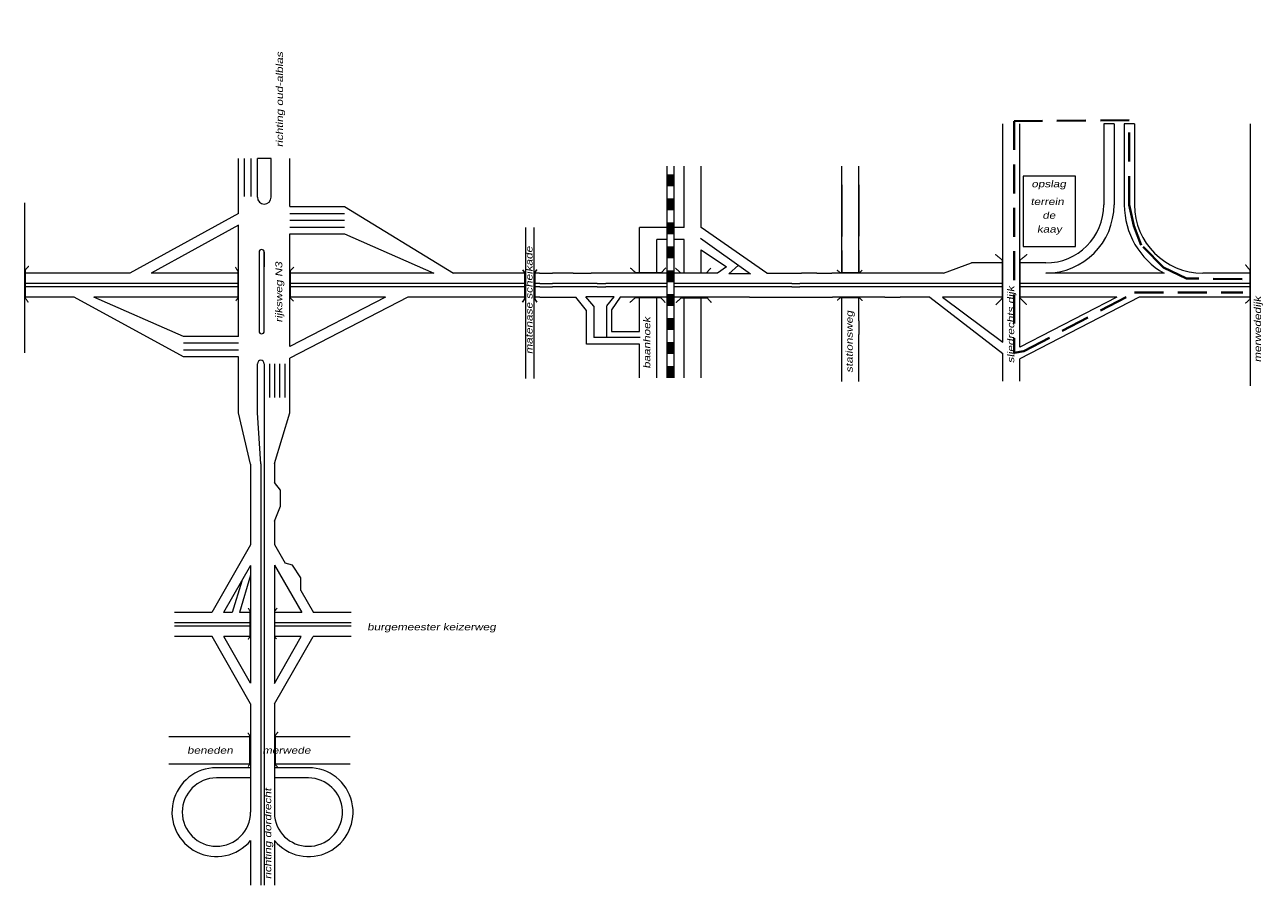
# Model space of a CAD drawing. Header units: metres. Extents: x 534 to 2631, y -2348 to -1484.
# Tile 3 of 10: x 1304 to 1575, y -1979 to -1790. Entities that reach past the tile are written whole.
import ezdxf

# ---------------------------------------------------------------- set-up
doc = ezdxf.new("R2010")
doc.units = ezdxf.units.M
doc.linetypes.add('DASHED', pattern=[19.05, 12.7, -6.35])
doc.layers.get('0').update_dxf_attribs({"lineweight": 0})
for name, color, linetype, lineweight in [('ROUTE', 1, 'Continuous', 0), ('ROUTE6RIJDEN', 10, 'DASHED', 40), ('STROOI', 7, 'Continuous', 0), ('Text', 7, 'Continuous', 0)]:
    doc.layers.add(name, color=color, linetype=linetype, lineweight=lineweight)
doc.styles.add('ISO25', font='ARIALN.TTF', dxfattribs={"width": 1.5, "oblique": 10})

msp = doc.modelspace()

# ---------------------------------------------------------------- linework, layer by layer
at = {"ltscale": 0.5}
for p, q in [((1438.51, -1837.55), (1438.51, -1834.93)), ((1451.9, -1837.25), (1462.87, -1845.07)), ((1452.01, -1839.79), (1457.61, -1843.53)), ((1416.57, -1844.93), (1419.37, -1844.95)), ((1423.94, -1844.95), (1427.88, -1844.95)), ((1457.61, -1843.53), (1455.61, -1844.95)), ((1458.07, -1845.07), (1460.18, -1843.18)), ((1459.21, -1845.07), (1458.07, -1845.07)), ((1462.87, -1845.07), (1459.21, -1845.07)), ((1466.4, -1844.95), (1473.58, -1844.93)), ((1416.59, -1847.18), (1419.37, -1847.2)), ((1416.59, -1847.93), (1419.37, -1847.95)), ((1429.23, -1847.2), (1431.11, -1847.2)), ((1429.23, -1847.95), (1431.11, -1847.95)), ((1471.91, -1847.2), (1473.65, -1847.18)), ((1471.92, -1847.95), (1473.67, -1847.93)), ((1416.61, -1850.18), (1421.18, -1850.2)), ((1421.18, -1850.2), (1424.55, -1850.2)), ((1426.89, -1853.11), (1424.55, -1850.2)), ((1428.43, -1852.13), (1426.74, -1850.08)), ((1432.92, -1850.08), (1426.74, -1850.08)), ((1431.3, -1852.12), (1432.92, -1850.08)), ((1434.26, -1850.2), (1432.37, -1852.94)), ((1462.64, -1850.2), (1466.58, -1850.2)), ((1466.58, -1850.2), (1473.74, -1850.18)), ((1502.23, -1850.18), (1518.19, -1862.54)), ((1505, -1850.18), (1518.19, -1860.07)), ((1426.89, -1860.47), (1426.89, -1853.11)), ((1428.43, -1852.13), (1428.43, -1859.05)), ((1431.29, -1859.05), (1431.29, -1852.13)), ((1432.37, -1852.94), (1432.37, -1857.74)), ((1432.37, -1857.74), (1438.51, -1857.73)), ((1452.01, -1860.35), (1452.01, -1857.61)), ((1438.51, -1860.47), (1426.89, -1860.47)), ((1431.29, -1859.05), (1428.43, -1859.05)), ((1438.6, -1859.05), (1431.29, -1859.05))]:
    msp.add_line(p, q, dxfattribs=at)
at = {"color": 0, "ltscale": 0.5}
for p, q in [((1482.88, -1836.91), (1482.88, -1834.95)), ((1482.88, -1839.95), (1482.88, -1836.91)), ((1486.63, -1839.85), (1486.63, -1836.82)), ((1477.39, -1844.93), (1474.04, -1844.93)), ((1495.58, -1844.93), (1492.23, -1844.93)), ((1473.74, -1850.18), (1477.29, -1850.18)), ((1492.33, -1850.18), (1495.68, -1850.18)), ((1482.88, -1858.29), (1482.88, -1855.26)), ((1486.63, -1855.35), (1486.63, -1858.39))]:
    msp.add_line(p, q, dxfattribs=at)
at = {"layer": 'ROUTE'}
msp.add_line((1520.7, -1862.93), (1520.7, -1862.87), dxfattribs=at)
at = {"layer": 'ROUTE6RIJDEN', "ltscale": 0.5}
for p, q in [((1545.97, -1811.37), (1520.7, -1811.53)), ((1520.7, -1811.53), (1520.7, -1862.39)), ((1545.97, -1829.95), (1545.97, -1811.37)), ((1546.95, -1834.52), (1545.97, -1829.95)), ((1548.58, -1838.76), (1546.95, -1834.52)), ((1553.48, -1843.65), (1548.58, -1838.76)), ((1558.53, -1846.09), (1553.48, -1843.65)), ((1570.76, -1846.25), (1558.53, -1846.09)), ((1522.82, -1862.06), (1547.12, -1849.19)), ((1547.12, -1849.19), (1570.92, -1849.19)), ((1520.7, -1862.39), (1522.82, -1862.06))]:
    msp.add_line(p, q, dxfattribs=at)
at = {"layer": 'STROOI', "color": 7}
for p, q in [((1518.19, -1843.87), (1518.19, -1812.14)), ((1521.94, -1843.87), (1521.94, -1812.14)), ((1540.38, -1812.14), (1540.38, -1829.93)), ((1542.63, -1812.14), (1540.38, -1812.14)), ((1542.63, -1812.14), (1542.63, -1829.93)), ((1544.88, -1812.14), (1544.88, -1829.93)), ((1547.13, -1812.14), (1544.88, -1812.14)), ((1547.13, -1812.14), (1547.13, -1829.93)), ((1572.59, -1844.93), (1572.59, -1812.14)), ((1350.51, -1831.83), (1350.51, -1819.75)), ((1351.79, -1828.08), (1351.79, -1819.75)), ((1353.3, -1828.08), (1353.3, -1819.75)), ((1354.64, -1828.25), (1354.64, -1819.75)), ((1357.64, -1819.75), (1354.64, -1819.75)), ((1357.64, -1828.25), (1357.64, -1819.75)), ((1361.76, -1830.31), (1361.76, -1819.75)), ((1444.51, -1821.46), (1444.51, -1867.88)), ((1446.01, -1821.46), (1446.01, -1867.88)), ((1448.26, -1834.93), (1448.26, -1821.46)), ((1452.01, -1834.93), (1452.01, -1821.46)), ((1482.88, -1836.91), (1482.88, -1821.41)), ((1486.63, -1836.82), (1486.63, -1821.41)), ((1482.88, -1825.54), (1482.88, -1836.91)), ((1486.63, -1825.54), (1486.63, -1836.82)), ((1522.69, -1823.67), (1522.69, -1839.06)), ((1534.18, -1823.67), (1522.69, -1823.67)), ((1534.18, -1839.06), (1534.18, -1823.67)), ((1303.62, -1862.41), (1303.62, -1829.47)), ((1361.76, -1830.31), (1373.74, -1830.31)), ((1361.76, -1831.81), (1373.74, -1831.81)), ((1373.74, -1830.31), (1397.7, -1844.93)), ((1350.51, -1831.83), (1326.63, -1844.93)), ((1350.51, -1834.4), (1331.31, -1844.93)), ((1350.51, -1858.8), (1350.51, -1834.4)), ((1361.76, -1833.31), (1373.74, -1833.31)), ((1361.76, -1834.81), (1373.74, -1834.81)), ((1361.76, -1836.31), (1373.74, -1836.31)), ((1361.76, -1861.05), (1361.76, -1836.31)), ((1373.74, -1836.31), (1393.38, -1844.93)), ((1413.53, -1868.06), (1413.53, -1834.87)), ((1415.4, -1868.06), (1415.4, -1834.87)), ((1448.26, -1834.93), (1438.51, -1834.93)), ((1466.4, -1844.95), (1452.01, -1834.93)), ((1438.51, -1843.89), (1438.51, -1837.55)), ((1444.51, -1837.55), (1442.26, -1837.55)), ((1442.26, -1843.89), (1442.26, -1837.55)), ((1448.26, -1837.55), (1446.01, -1837.55)), ((1448.26, -1843.89), (1448.26, -1837.55)), ((1452.01, -1843.89), (1452.01, -1839.79)), ((1482.88, -1844.93), (1482.88, -1839.95)), ((1482.88, -1839.95), (1482.88, -1845.02)), ((1486.63, -1844.93), (1486.63, -1839.85)), ((1486.63, -1839.85), (1486.63, -1845.02)), ((1522.69, -1839.06), (1534.18, -1839.06)), ((1355.01, -1840.3), (1355.01, -1857.66)), ((1356.14, -1857.66), (1356.14, -1840.3)), ((1356.14, -1840.3), (1356.14, -1843.54)), ((1505.22, -1844.93), (1511.32, -1842.68)), ((1518.19, -1842.68), (1511.32, -1842.68)), ((1527.63, -1842.68), (1521.94, -1842.68)), ((1326.63, -1844.93), (1303.62, -1844.93)), ((1350.51, -1844.93), (1331.31, -1844.93)), ((1393.38, -1844.93), (1361.76, -1844.93)), ((1413.53, -1844.93), (1397.7, -1844.93)), ((1416.57, -1844.93), (1415.4, -1844.93)), ((1423.94, -1844.95), (1419.37, -1844.95)), ((1455.62, -1844.95), (1427.88, -1844.95)), ((1429.23, -1844.95), (1427.88, -1844.95)), ((1442.18, -1844.95), (1431.11, -1844.95)), ((1438.51, -1844.95), (1438.51, -1843.89)), ((1442.26, -1844.95), (1442.26, -1843.89)), ((1448.26, -1844.95), (1448.26, -1843.89)), ((1452.01, -1844.95), (1452.01, -1843.89)), ((1473.58, -1844.93), (1474.04, -1844.93)), ((1477.39, -1844.93), (1480.68, -1844.93)), ((1492.23, -1844.93), (1480.68, -1844.93)), ((1505.22, -1844.93), (1495.58, -1844.93)), ((1518.19, -1860.07), (1518.19, -1843.87)), ((1521.94, -1861.19), (1521.94, -1843.87)), ((1553.62, -1844.93), (1527.63, -1844.93)), ((1572.59, -1844.93), (1562.13, -1844.93)), ((1572.59, -1869.66), (1572.59, -1844.93)), ((1350.51, -1847.18), (1303.62, -1847.18)), ((1350.51, -1847.93), (1303.62, -1847.93)), ((1383.86, -1847.18), (1361.76, -1847.18)), ((1383.86, -1847.93), (1361.76, -1847.93)), ((1413.53, -1847.18), (1383.4, -1847.18)), ((1413.53, -1847.93), (1383.4, -1847.93)), ((1416.59, -1847.18), (1415.4, -1847.18)), ((1416.59, -1847.93), (1415.4, -1847.93)), ((1429.23, -1847.2), (1419.37, -1847.2)), ((1429.23, -1847.95), (1419.37, -1847.95)), ((1444.51, -1847.2), (1431.11, -1847.2)), ((1444.51, -1847.95), (1431.11, -1847.95)), ((1464.7, -1847.2), (1446.01, -1847.2)), ((1464.7, -1847.95), (1446.01, -1847.95)), ((1471.91, -1847.2), (1464.25, -1847.2)), ((1471.92, -1847.95), (1464.25, -1847.95)), ((1518.19, -1847.18), (1473.65, -1847.18)), ((1518.19, -1847.93), (1473.67, -1847.93)), ((1529.15, -1847.18), (1521.94, -1847.18)), ((1529.17, -1847.93), (1521.94, -1847.93)), ((1572.59, -1847.18), (1528.45, -1847.18)), ((1572.59, -1847.93), (1528.45, -1847.93)), ((1314.44, -1850.18), (1303.62, -1850.18)), ((1338.39, -1863.3), (1314.44, -1850.18)), ((1350.51, -1850.18), (1318.76, -1850.18)), ((1338.39, -1858.8), (1318.76, -1850.18)), ((1382.76, -1850.18), (1361.76, -1861.05)), ((1382.76, -1850.18), (1361.76, -1850.18)), ((1387.66, -1850.18), (1361.76, -1863.58)), ((1413.53, -1850.18), (1387.65, -1850.18)), ((1416.61, -1850.18), (1415.4, -1850.18)), ((1462.64, -1850.2), (1434.26, -1850.2)), ((1442, -1850.2), (1434.26, -1850.2)), ((1438.51, -1857.73), (1438.51, -1850.2)), ((1442.26, -1867.88), (1442.26, -1850.2)), ((1448.26, -1867.88), (1448.26, -1850.2)), ((1452.01, -1857.61), (1452.01, -1850.2)), ((1473.74, -1850.18), (1473.94, -1850.18)), ((1477.29, -1850.18), (1480.85, -1850.18)), ((1492.33, -1850.18), (1480.85, -1850.18)), ((1482.88, -1855.26), (1482.88, -1850.18)), ((1486.63, -1855.35), (1486.63, -1850.18)), ((1502.23, -1850.18), (1495.68, -1850.18)), ((1518.19, -1850.18), (1505, -1850.18)), ((1529.21, -1850.18), (1521.94, -1850.18)), ((1548.12, -1850.18), (1521.94, -1863.73)), ((1543.22, -1850.18), (1521.94, -1861.19)), ((1543.22, -1850.18), (1528.45, -1850.18)), ((1572.59, -1850.18), (1548.12, -1850.18)), ((1572.59, -1855.26), (1572.59, -1850.18)), ((1350.51, -1858.8), (1338.39, -1858.8)), ((1482.88, -1868.73), (1482.88, -1858.29)), ((1486.63, -1868.73), (1486.63, -1858.39)), ((1350.51, -1860.3), (1338.39, -1860.3)), ((1438.51, -1867.88), (1438.51, -1860.47)), ((1452.01, -1867.88), (1452.01, -1860.35)), ((1350.51, -1861.8), (1338.39, -1861.8)), ((1350.51, -1863.3), (1338.39, -1863.3)), ((1350.51, -1875.56), (1350.51, -1863.3)), ((1361.76, -1875.56), (1361.76, -1863.58)), ((1518.19, -1868.6), (1518.19, -1862.54)), ((1521.94, -1868.6), (1521.94, -1863.73)), ((1354.64, -1875.56), (1354.64, -1864.79)), ((1356.14, -1864.79), (1356.14, -1979.24)), ((1357.26, -1864.79), (1357.26, -1872.24)), ((1358.39, -1864.79), (1358.39, -1872.24)), ((1359.51, -1864.79), (1359.51, -1872.24)), ((1360.64, -1864.79), (1360.64, -1872.24)), ((1353.14, -1886.81), (1350.51, -1875.56)), ((1355.39, -1886.73), (1354.64, -1875.56)), ((1358.39, -1886.67), (1361.76, -1875.56)), ((1353.14, -1886.81), (1353.14, -1904.56)), ((1355.39, -1886.73), (1355.39, -1979.24)), ((1358.39, -1886.67), (1358.39, -1890.84)), ((1359.73, -1892.57), (1358.39, -1890.84)), ((1359.73, -1896.03), (1359.73, -1892.57)), ((1358.39, -1899.38), (1359.73, -1896.03)), ((1358.39, -1899.38), (1358.39, -1904.48)), ((1353.14, -1904.56), (1344.63, -1919.42)), ((1358.39, -1904.48), (1360.73, -1908.58)), ((1353.14, -1909.08), (1347.22, -1919.42)), ((1353.14, -1909.08), (1353.14, -1934.87)), ((1358.39, -1909.01), (1364.35, -1919.42)), ((1358.39, -1909.01), (1358.39, -1934.94)), ((1362.32, -1909.02), (1360.73, -1908.58)), ((1364.2, -1911.81), (1362.32, -1909.02)), ((1351.19, -1912.48), (1349.13, -1919.42)), ((1353.14, -1911.2), (1350.69, -1919.42)), ((1364.18, -1914.59), (1364.2, -1911.81)), ((1364.18, -1914.59), (1366.94, -1919.42)), ((1344.63, -1919.42), (1336.43, -1919.42)), ((1349.13, -1919.42), (1347.22, -1919.42)), ((1353.14, -1919.42), (1350.69, -1919.42)), ((1364.35, -1919.42), (1358.39, -1919.42)), ((1375.21, -1919.42), (1366.94, -1919.42)), ((1353.14, -1921.67), (1336.43, -1921.67)), ((1353.14, -1922.42), (1336.43, -1922.42)), ((1375.21, -1921.67), (1358.39, -1921.67)), ((1375.21, -1922.42), (1358.39, -1922.42)), ((1344.7, -1924.67), (1336.43, -1924.67)), ((1353.14, -1939.4), (1344.7, -1924.67)), ((1353.14, -1924.67), (1347.3, -1924.67)), ((1353.14, -1934.87), (1347.3, -1924.67)), ((1358.39, -1934.94), (1364.27, -1924.67)), ((1358.39, -1939.47), (1366.86, -1924.67)), ((1364.27, -1924.67), (1358.39, -1924.67)), ((1375.21, -1924.67), (1366.86, -1924.67)), ((1353.14, -1939.4), (1353.14, -1963.2)), ((1358.39, -1939.47), (1358.39, -1964.2)), ((1353.14, -1946.7), (1335.21, -1946.7)), ((1375.01, -1946.7), (1358.39, -1946.7)), ((1353.14, -1952.7), (1335.21, -1952.7)), ((1353.14, -1953.45), (1345.64, -1953.45)), ((1375.01, -1952.7), (1358.39, -1952.7)), ((1366.01, -1953.45), (1358.39, -1953.45)), ((1353.14, -1955.7), (1345.64, -1955.7)), ((1365.82, -1955.7), (1358.39, -1955.7)), ((1353.14, -1969.43), (1353.14, -1979.24)), ((1358.39, -1969.43), (1358.39, -1979.24))]:
    msp.add_line(p, q, dxfattribs=at)
for points, const_width in [([(1445.25, -1823.24), (1445.25, -1825.88)], 1.5), ([(1445.25, -1828.51), (1445.25, -1831.15)], 1.5), ([(1445.25, -1833.74), (1445.25, -1836.37)], 1.5), ([(1445.25, -1839.01), (1445.25, -1841.64)], 1.5), ([(1516.67, -1851.87), (1518.1, -1850.42), (1518.1, -1842.04), (1516.56, -1840.78)], 0.263), ([(1523.47, -1851.87), (1522.04, -1850.42), (1522.04, -1842.04), (1523.58, -1840.78)], 0.263), ([(1304.37, -1851.34), (1303.72, -1850.4), (1303.72, -1844.19), (1304.47, -1843.34)], 0.263), ([(1349.89, -1851.01), (1350.37, -1850.33), (1350.37, -1844.49), (1349.79, -1843.59)], 0.263), ([(1362.58, -1851.06), (1361.89, -1850.38), (1361.89, -1844.33), (1362.63, -1843.59)], 0.263), ([(1412.84, -1844.18), (1413.32, -1844.79), (1413.32, -1850.53), (1412.78, -1851.31)], 0.35), ([(1415.98, -1844.12), (1415.5, -1844.79), (1415.5, -1850.53), (1415.98, -1851.31)], 0.35), ([(1436.45, -1843.74), (1437.62, -1844.79), (1443.31, -1844.79), (1444.27, -1843.73)], 0.263), ([(1445.25, -1844.28), (1445.25, -1846.91)], 1.5), ([(1446.35, -1843.79), (1447.51, -1844.84), (1453.2, -1844.84), (1454.16, -1843.78)], 0.263), ([(1487.38, -1844.23), (1486.81, -1844.81), (1482.53, -1844.81), (1481.81, -1844.23)], 0.263), ([(1571.42, -1851.57), (1572.46, -1850.65), (1572.46, -1844.29), (1571.42, -1843.02)], 0.263), ([(1436.35, -1851.38), (1437.52, -1850.34), (1443.21, -1850.34), (1444.16, -1851.39)], 0.263), ([(1445.25, -1849.51), (1445.25, -1852.14)], 1.5), ([(1446.48, -1851.4), (1447.64, -1850.35), (1453.34, -1850.35), (1454.29, -1851.41)], 0.263), ([(1487.43, -1850.96), (1486.71, -1850.29), (1482.58, -1850.29), (1481.86, -1850.91)], 0.263), ([(1445.25, -1854.77), (1445.25, -1857.41)], 1.5), ([(1445.25, -1860), (1445.25, -1862.64)], 1.5), ([(1445.25, -1865.27), (1445.25, -1867.9)], 1.5), ([(1352.56, -1925.3), (1353.01, -1924.75), (1353.01, -1919.07), (1352.62, -1918.42)], 0.263), ([(1358.86, -1925.2), (1358.47, -1924.78), (1358.47, -1919.01), (1358.99, -1918.42)], 0.263), ([(1352.6, -1953.22), (1352.95, -1952.68), (1352.95, -1946.41), (1352.55, -1945.77)], 0.263), ([(1359.07, -1953.27), (1358.58, -1952.78), (1358.58, -1946.36), (1359.17, -1945.57)], 0.263)]:
    msp.add_lwpolyline(points, dxfattribs=dict(at, const_width=const_width))
for centre, radius, start, end in [((1356.14, -1828.25), 1.5, 180, 0), ((1527.63, -1829.93), 15, 270, 0), ((1527.63, -1829.93), 12.75, 270, 0), ((1562.13, -1829.93), 17.25, 180, 240.4082), ((1562.13, -1829.93), 15, 180, 270), ((1355.57, -1840.3), 0.562, 0, 180), ((1355.57, -1857.66), 0.562, 180, 0), ((1355.39, -1864.79), 0.75, 0, 180), ((1345.64, -1963.2), 9.75, 90, 320.2849), ((1365.89, -1963.2), 9.75, 219.7151, 90), ((1345.64, -1963.2), 7.5, 90, 0), ((1365.82, -1963.2), 7.5, 187.609, 90)]:
    msp.add_arc(centre, radius, start, end, dxfattribs=at)

# ---------------------------------------------------------------- texts
at = {"layer": 'Text', "style": 'ISO25', "oblique": 10, "width": 1.5}
for s, p in [('richting oud-alblas', (1360.26, -1817.28)), ('matenase scheikade', (1415.01, -1862.69)), ('rijksweg N3', (1360.09, -1855.76)), ('sliedrechts dijk', (1520.71, -1864.68)), ('merwededijk', (1574.87, -1864.49)), ('stationsweg', (1485.28, -1866.78)), ('baanhoek', (1440.85, -1865.87)), ('richting dordrecht', (1357.66, -1977.91))]:
    msp.add_text(s, height=1.5, rotation=90, dxfattribs=at).set_placement(p)
for s, p in [('opslag', (1524.5, -1826.07)), ('terrein', (1524.31, -1829.95)), ('de', (1526.9, -1832.98)), ('kaay', (1525.72, -1836)), ('burgemeester keizerweg', (1378.74, -1923.31)), ('beneden         merwede', (1339.22, -1950.38))]:
    msp.add_text(s, height=1.5, dxfattribs=at).set_placement(p)

doc.saveas('drawing.dxf')
